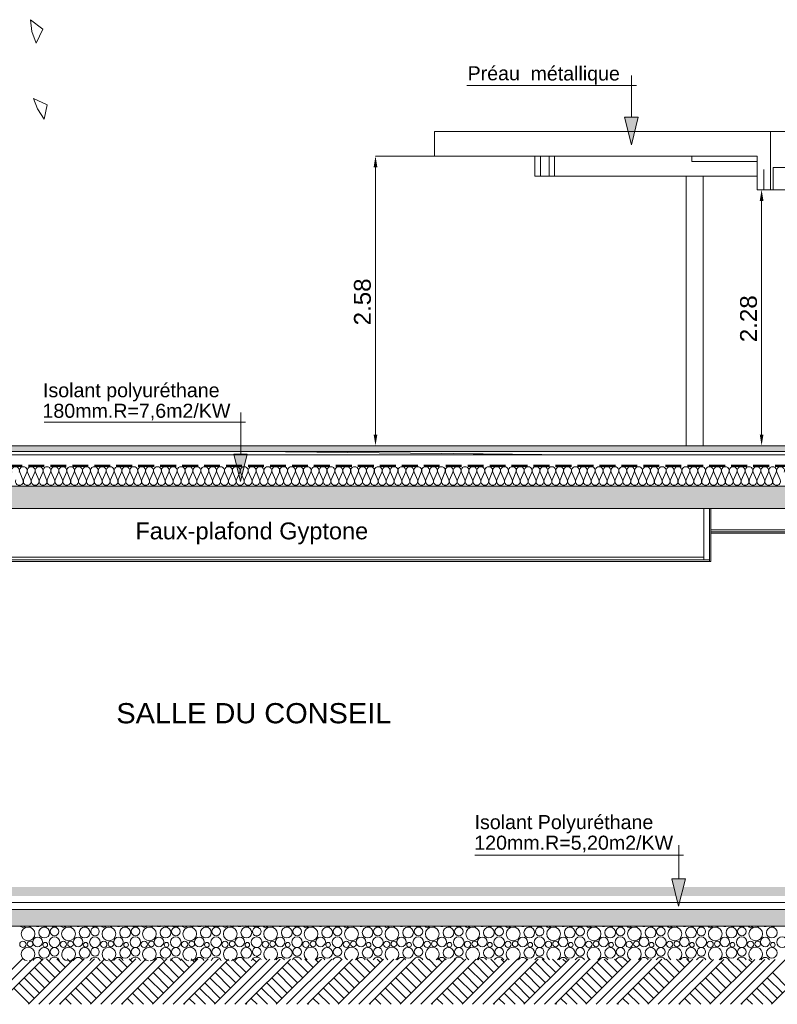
# Model space of a CAD drawing. Extents: x -25320 to 294860, y -9059 to 10983.
# Tile 21 of 58: x -15742 to -8995, y -1046 to 7725. Entities that reach past the tile are written whole.
import ezdxf

# ---------------------------------------------------------------- set-up
doc = ezdxf.new("R2010")
doc.units = 0
doc.header["$MEASUREMENT"] = 0
doc.linetypes.add('Lignes cachées', pattern=[195.611112, 141.111112, -54.5])
doc.layers.add('COUPE', color=7, linetype='Continuous', lineweight=0)
doc.styles.add('STYLE_GENERE_3', font='swissc.ttf', dxfattribs={"width": 1.25})
doc.styles.add('STYLE_GENERE_4', font='arial.ttf')
doc.linetypes.add('ISOLATION', pattern='A,0.0001,-0.1,[134,ltypeshp.shx,S=0.1,R=0,X=-0.1,Y=0],-0.2,[134,ltypeshp.shx,S=0.1,R=180,X=0.1,Y=0],-0.1', length=0.4001)

msp = doc.modelspace()

# ---------------------------------------------------------------- hatches: boundary and pattern name
at = {"layer": 'COUPE'}
h = msp.add_hatch(color=256, dxfattribs=at)
h.dxf.hatch_style = 1
h.paths.add_polyline_path([(-10234.6, 6857), (-10354.6, 6857), (-10294.6, 6612)])
at = {"layer": 'COUPE', "linetype": 'Continuous', "lineweight": 9}
msp.add_hatch(color=256, dxfattribs=at).paths.add_polyline_path([(-19545.2, 3880), (-1604.9, 3880), (-1604.9, 3930), (-19545.2, 3930)], flags=0)
at = {"layer": 'COUPE'}
h = msp.add_hatch(color=256, dxfattribs=at)
h.dxf.hatch_style = 1
h.paths.add_polyline_path([(-13716.4, 3856), (-13836.4, 3856), (-13776.4, 3611)])
at = {"layer": 'COUPE', "linetype": 'Continuous', "lineweight": 9}
msp.add_hatch(color=256, dxfattribs=at).paths.add_polyline_path([(-19465.2, 3370), (-1576.7, 3370), (-1576.7, 3570), (-19465.2, 3570)])
at = {"layer": 'COUPE', "linetype": 'Continuous', "lineweight": 20}
msp.add_hatch(color=256, dxfattribs=at).paths.add_polyline_path([(-19405.2, -80), (12279.5, -78.3), (12279.5, 1.7), (-19405.2, 0)])
at = {"layer": 'COUPE'}
h = msp.add_hatch(color=256, dxfattribs=at)
h.dxf.hatch_style = 1
h.paths.add_polyline_path([(-9814.2, 72.6), (-9934.2, 72.6), (-9874.2, -172.4)])
at = {"layer": 'COUPE', "linetype": 'Continuous', "lineweight": 20}
msp.add_hatch(color=256, dxfattribs=at).paths.add_polyline_path([(-19545.2, -350), (12419.5, -350), (12419.5, -200), (-19545.2, -200)], flags=0)

# ---------------------------------------------------------------- linework, layer by layer
for p, q in [((-15537.6, 7640.4), (-15646.3, 7725.3)), ((-15633.4, 7620.2), (-15646.3, 7725.3)), ((-15596.1, 7515.1), (-15537.6, 7640.4)), ((-15596.1, 7515.1), (-15633.4, 7620.2)), ((-15498.1, 6968.3), (-15618.2, 7021.8)), ((-15584.7, 6930.1), (-15618.2, 7021.8)), ((-15523.5, 6838.3), (-15584.7, 6930.1)), ((-15523.5, 6838.3), (-15498.1, 6968.3)), ((-12048.5, 6730), (-12048.5, 6510)), ((-12048.5, 6730), (-9056.1, 6730)), ((-7994.5, 6730), (-9056.1, 6730)), ((-9056.1, 6510), (-9056.1, 6730)), ((-12048.5, 6510), (-12573.9, 6510)), ((-11908.4, 6510), (-12048.5, 6510)), ((-9176.4, 6510), (-12048.5, 6510)), ((-9176, 6510), (-11908.4, 6510)), ((-11153.2, 6330), (-11153.2, 6510)), ((-11105.3, 6330), (-11105.3, 6510)), ((-11026.2, 6330), (-11026.2, 6510)), ((-10978.1, 6330), (-10978.1, 6510)), ((-9757.1, 6463), (-9757.1, 6510)), ((-9176, 6510), (-9176, 6210)), ((-9056.1, 6510), (-9056.4, 6510)), ((-9056.1, 6510), (-9055.7, 6510)), ((-9056, 6510), (-9056.1, 6510)), ((-9055.9, 6390), (-9055.9, 6510)), ((-12573.7, 4030), (-12573.7, 6410)), ((-9757.1, 6463), (-9176, 6463)), ((-9031.9, 6409), (-2867, 6409)), ((-9031.9, 6209), (-9031.9, 6409)), ((-11153.2, 6330), (-11105.3, 6330)), ((-11026.2, 6330), (-11105.3, 6330)), ((-11026.2, 6330), (-10978.1, 6330)), ((-9176, 6330), (-10978.1, 6330)), ((-9807.1, 3930), (-9807.1, 6330)), ((-9655.8, 3930), (-9655.8, 6330)), ((-9116, 6390), (-9115.9, 6390)), ((-9116, 6210), (-9116, 6390)), ((-9056, 6210), (-9056, 6390)), ((-9176, 6210), (-9116, 6210)), ((-9176, 6210), (-9134.8, 6210)), ((-9116, 6210), (-9056, 6210)), ((-9031.9, 6210), (-9056, 6210)), ((-9031.9, 6210), (-9035.9, 6210)), ((-9031.9, 6209), (-2867, 6209)), ((-9134.9, 4030), (-9134.9, 6110)), ((-13652.9, 3880), (-10868.7, 3850)), ((-11951.9, 3930), (-12573.9, 3930)), ((-11874.6, 3860.8), (-10832.1, 3850)), ((-9185.7, 3930), (-9134.8, 3930)), ((-17365.2, 3850), (-1583.4, 3850)), ((-15742.3, 3693.8), (-15713.1, 3627.1)), ((-15707.2, 3627.1), (-15678, 3693.8)), ((-15672.1, 3693.8), (-15642.8, 3627.1)), ((-15636.9, 3627.1), (-15607.7, 3693.8)), ((-15601.8, 3693.8), (-15572.6, 3627.1)), ((-15566.7, 3627.1), (-15537.5, 3693.8)), ((-15531.6, 3693.8), (-15502.3, 3627.1)), ((-15496.4, 3627.1), (-15467.2, 3693.8)), ((-15461.3, 3693.8), (-15432.1, 3627.1)), ((-15426.2, 3627.1), (-15397, 3693.8)), ((-15391.1, 3693.8), (-15361.8, 3627.1)), ((-15355.9, 3627.1), (-15326.7, 3693.8)), ((-15320.8, 3693.8), (-15291.6, 3627.1)), ((-15285.7, 3627.1), (-15256.5, 3693.8)), ((-15250.6, 3693.8), (-15221.3, 3627.1)), ((-15215.4, 3627.1), (-15186.2, 3693.8)), ((-15180.3, 3693.8), (-15151.1, 3627.1)), ((-15145.2, 3627.1), (-15116, 3693.8)), ((-15110.1, 3693.8), (-15080.9, 3627.1)), ((-15074.9, 3627.1), (-15045.7, 3693.8)), ((-15039.8, 3693.8), (-15010.6, 3627.1)), ((-15004.7, 3627.1), (-14975.5, 3693.8)), ((-14969.6, 3693.8), (-14940.4, 3627.1)), ((-14934.5, 3627.1), (-14905.2, 3693.8)), ((-14899.3, 3693.8), (-14870.1, 3627.1)), ((-14864.2, 3627.1), (-14835, 3693.8)), ((-14829.1, 3693.8), (-14799.9, 3627.1)), ((-14794, 3627.1), (-14764.7, 3693.8)), ((-14758.8, 3693.8), (-14729.6, 3627.1)), ((-14723.7, 3627.1), (-14694.5, 3693.8)), ((-14688.6, 3693.8), (-14659.4, 3627.1)), ((-14653.5, 3627.1), (-14624.2, 3693.8)), ((-14618.3, 3693.8), (-14589.1, 3627.1)), ((-14583.2, 3627.1), (-14554, 3693.8)), ((-14548.1, 3693.8), (-14518.9, 3627.1)), ((-14513, 3627.1), (-14483.7, 3693.8)), ((-14477.8, 3693.8), (-14448.6, 3627.1)), ((-14442.7, 3627.1), (-14413.5, 3693.8)), ((-14407.6, 3693.8), (-14378.4, 3627.1)), ((-14372.5, 3627.1), (-14343.2, 3693.8)), ((-14337.3, 3693.8), (-14308.1, 3627.1)), ((-14302.2, 3627.1), (-14273, 3693.8)), ((-14267.1, 3693.8), (-14237.9, 3627.1)), ((-14232, 3627.1), (-14202.7, 3693.8)), ((-14196.8, 3693.8), (-14167.6, 3627.1)), ((-14161.7, 3627.1), (-14132.5, 3693.8)), ((-14126.6, 3693.8), (-14097.4, 3627.1)), ((-14091.5, 3627.1), (-14062.2, 3693.8)), ((-14056.3, 3693.8), (-14027.1, 3627.1)), ((-14021.2, 3627.1), (-13992, 3693.8)), ((-13986.1, 3693.8), (-13956.9, 3627.1)), ((-13951, 3627.1), (-13921.7, 3693.8)), ((-13915.8, 3693.8), (-13886.6, 3627.1)), ((-13880.7, 3627.1), (-13851.5, 3693.8)), ((-13845.6, 3693.8), (-13816.4, 3627.1)), ((-13810.5, 3627.1), (-13781.3, 3693.8)), ((-13775.4, 3693.8), (-13746.1, 3627.1)), ((-13740.2, 3627.1), (-13711, 3693.8)), ((-13705.1, 3693.8), (-13675.9, 3627.1)), ((-13670, 3627.1), (-13640.8, 3693.8)), ((-13634.9, 3693.8), (-13605.6, 3627.1)), ((-13599.7, 3627.1), (-13570.5, 3693.8)), ((-13564.6, 3693.8), (-13535.4, 3627.1)), ((-13529.5, 3627.1), (-13500.3, 3693.8)), ((-13494.4, 3693.8), (-13465.1, 3627.1)), ((-13459.2, 3627.1), (-13430, 3693.8)), ((-13424.1, 3693.8), (-13394.9, 3627.1)), ((-13389, 3627.1), (-13359.8, 3693.8)), ((-13353.9, 3693.8), (-13324.6, 3627.1)), ((-13318.7, 3627.1), (-13289.5, 3693.8)), ((-13283.6, 3693.8), (-13254.4, 3627.1)), ((-13248.5, 3627.1), (-13219.3, 3693.8)), ((-13213.4, 3693.8), (-13184.1, 3627.1)), ((-13178.2, 3627.1), (-13149, 3693.8)), ((-13143.1, 3693.8), (-13113.9, 3627.1)), ((-13108, 3627.1), (-13078.8, 3693.8)), ((-13072.9, 3693.8), (-13043.6, 3627.1)), ((-13037.7, 3627.1), (-13008.5, 3693.8)), ((-13002.6, 3693.8), (-12973.4, 3627.1)), ((-12967.5, 3627.1), (-12938.3, 3693.8)), ((-12932.4, 3693.8), (-12903.1, 3627.1)), ((-12897.2, 3627.1), (-12868, 3693.8)), ((-12862.1, 3693.8), (-12832.9, 3627.1)), ((-12827, 3627.1), (-12797.8, 3693.8)), ((-12791.9, 3693.8), (-12762.6, 3627.1)), ((-12756.7, 3627.1), (-12727.5, 3693.8)), ((-12721.6, 3693.8), (-12692.4, 3627.1)), ((-12686.5, 3627.1), (-12657.3, 3693.8)), ((-12651.4, 3693.8), (-12622.2, 3627.1)), ((-12616.3, 3627.1), (-12587, 3693.8)), ((-12581.1, 3693.8), (-12551.9, 3627.1)), ((-12546, 3627.1), (-12516.8, 3693.8)), ((-12510.9, 3693.8), (-12481.7, 3627.1)), ((-12475.8, 3627.1), (-12446.5, 3693.8)), ((-12440.6, 3693.8), (-12411.4, 3627.1)), ((-12405.5, 3627.1), (-12376.3, 3693.8)), ((-12370.4, 3693.8), (-12341.2, 3627.1)), ((-12335.3, 3627.1), (-12306, 3693.8)), ((-12300.1, 3693.8), (-12270.9, 3627.1)), ((-12265, 3627.1), (-12235.8, 3693.8)), ((-12229.9, 3693.8), (-12200.7, 3627.1)), ((-12194.8, 3627.1), (-12165.5, 3693.8)), ((-12159.6, 3693.8), (-12130.4, 3627.1)), ((-12124.5, 3627.1), (-12095.3, 3693.8)), ((-12089.4, 3693.8), (-12060.2, 3627.1)), ((-12054.3, 3627.1), (-12025, 3693.8)), ((-12019.1, 3693.8), (-11989.9, 3627.1)), ((-11984, 3627.1), (-11954.8, 3693.8)), ((-11948.9, 3693.8), (-11919.7, 3627.1)), ((-11913.8, 3627.1), (-11884.5, 3693.8)), ((-11878.6, 3693.8), (-11849.4, 3627.1)), ((-11843.5, 3627.1), (-11814.3, 3693.8)), ((-11808.4, 3693.8), (-11779.2, 3627.1)), ((-11773.3, 3627.1), (-11744, 3693.8)), ((-11738.1, 3693.8), (-11708.9, 3627.1)), ((-11703, 3627.1), (-11673.8, 3693.8)), ((-11667.9, 3693.8), (-11638.7, 3627.1)), ((-11632.8, 3627.1), (-11603.5, 3693.8)), ((-11597.6, 3693.8), (-11568.4, 3627.1)), ((-11562.5, 3627.1), (-11533.3, 3693.8)), ((-11527.4, 3693.8), (-11498.2, 3627.1)), ((-11492.3, 3627.1), (-11463.1, 3693.8)), ((-11457.1, 3693.8), (-11427.9, 3627.1)), ((-11422, 3627.1), (-11392.8, 3693.8)), ((-11386.9, 3693.8), (-11357.7, 3627.1)), ((-11351.8, 3627.1), (-11322.6, 3693.8)), ((-11316.7, 3693.8), (-11287.4, 3627.1)), ((-11281.5, 3627.1), (-11252.3, 3693.8)), ((-11246.4, 3693.8), (-11217.2, 3627.1)), ((-11211.3, 3627.1), (-11182.1, 3693.8)), ((-11176.2, 3693.8), (-11146.9, 3627.1)), ((-11141, 3627.1), (-11111.8, 3693.8)), ((-11105.9, 3693.8), (-11076.7, 3627.1)), ((-11070.8, 3627.1), (-11041.6, 3693.8)), ((-11035.7, 3693.8), (-11006.4, 3627.1)), ((-11000.5, 3627.1), (-10971.3, 3693.8)), ((-10965.4, 3693.8), (-10936.2, 3627.1)), ((-10930.3, 3627.1), (-10901.1, 3693.8)), ((-10895.2, 3693.8), (-10865.9, 3627.1)), ((-10860, 3627.1), (-10830.8, 3693.8)), ((-10824.9, 3693.8), (-10795.7, 3627.1)), ((-10789.8, 3627.1), (-10760.6, 3693.8)), ((-10754.7, 3693.8), (-10725.4, 3627.1)), ((-10719.5, 3627.1), (-10690.3, 3693.8)), ((-10684.4, 3693.8), (-10655.2, 3627.1)), ((-10649.3, 3627.1), (-10620.1, 3693.8)), ((-10614.2, 3693.8), (-10584.9, 3627.1)), ((-10579, 3627.1), (-10549.8, 3693.8)), ((-10543.9, 3693.8), (-10514.7, 3627.1)), ((-10508.8, 3627.1), (-10479.6, 3693.8)), ((-10473.7, 3693.8), (-10444.4, 3627.1)), ((-10438.5, 3627.1), (-10409.3, 3693.8)), ((-10403.4, 3693.8), (-10374.2, 3627.1)), ((-10368.3, 3627.1), (-10339.1, 3693.8)), ((-10333.2, 3693.8), (-10303.9, 3627.1)), ((-10298, 3627.1), (-10268.8, 3693.8)), ((-10262.9, 3693.8), (-10233.7, 3627.1)), ((-10227.8, 3627.1), (-10198.6, 3693.8)), ((-10192.7, 3693.8), (-10163.5, 3627.1)), ((-10157.6, 3627.1), (-10128.3, 3693.8)), ((-10122.4, 3693.8), (-10093.2, 3627.1)), ((-10087.3, 3627.1), (-10058.1, 3693.8)), ((-10052.2, 3693.8), (-10023, 3627.1)), ((-10017.1, 3627.1), (-9987.8, 3693.8)), ((-9981.9, 3693.8), (-9952.7, 3627.1)), ((-9946.8, 3627.1), (-9917.6, 3693.8)), ((-9911.7, 3693.8), (-9882.5, 3627.1)), ((-9876.6, 3627.1), (-9847.3, 3693.8)), ((-9841.4, 3693.8), (-9812.2, 3627.1)), ((-9806.3, 3627.1), (-9777.1, 3693.8)), ((-9771.2, 3693.8), (-9742, 3627.1)), ((-9736.1, 3627.1), (-9706.8, 3693.8)), ((-9700.9, 3693.8), (-9671.7, 3627.1)), ((-9665.8, 3627.1), (-9636.6, 3693.8)), ((-9630.7, 3693.8), (-9601.5, 3627.1)), ((-9595.6, 3627.1), (-9566.3, 3693.8)), ((-9560.4, 3693.8), (-9531.2, 3627.1)), ((-9525.3, 3627.1), (-9496.1, 3693.8)), ((-9490.2, 3693.8), (-9461, 3627.1)), ((-9455.1, 3627.1), (-9425.8, 3693.8)), ((-9419.9, 3693.8), (-9390.7, 3627.1)), ((-9384.8, 3627.1), (-9355.6, 3693.8)), ((-9349.7, 3693.8), (-9320.5, 3627.1)), ((-9314.6, 3627.1), (-9285.3, 3693.8)), ((-9279.4, 3693.8), (-9250.2, 3627.1)), ((-9244.3, 3627.1), (-9215.1, 3693.8)), ((-9209.2, 3693.8), (-9180, 3627.1)), ((-9174.1, 3627.1), (-9144.8, 3693.8)), ((-9138.9, 3693.8), (-9109.7, 3627.1)), ((-9103.8, 3627.1), (-9074.6, 3693.8)), ((-9068.7, 3693.8), (-9039.5, 3627.1)), ((-9033.6, 3627.1), (-9004.4, 3693.8)), ((-8998.5, 3693.8), (-8969.2, 3627.1)), ((-9648.3, 3370), (-9648.3, 2912.5)), ((-9600.3, 3370), (-9600.3, 2900)), ((-9587.3, 3370), (-9587.3, 2900)), ((-8800.3, 3181), (-9587.3, 3181)), ((-8800.3, 3163), (-9587.3, 3163)), ((-8800.3, 3150), (-9587.3, 3150)), ((-18618.2, 2900), (-9587.3, 2900)), ((-18605.2, 2912.5), (-9600.3, 2912.5)), ((-18557.2, 2938), (-9648.3, 2938))]:
    msp.add_line(p, q, dxfattribs=at)
at = {"layer": 'COUPE'}
for p, q in [((-10292.5, 6857), (-10292.5, 7228.3)), ((-10250.4, 7139.9), (-11761.5, 7139.9)), ((-10354.6, 6857), (-10234.6, 6857)), ((-10294.6, 6612), (-10354.6, 6857)), ((-10234.6, 6857), (-10294.6, 6612)), ((-13774.4, 3856), (-13774.4, 4227.3)), ((-13732.3, 4138.9), (-15524.7, 4138.9)), ((-13836.4, 3856), (-13716.4, 3856)), ((-13776.4, 3611), (-13836.4, 3856)), ((-13716.4, 3856), (-13776.4, 3611)), ((-9872.1, 72.6), (-9872.1, 371.9)), ((-9830.1, 283.6), (-11689.2, 283.6)), ((-9934.2, 72.6), (-9814.2, 72.6)), ((-9874.2, -172.4), (-9934.2, 72.6)), ((-9814.2, 72.6), (-9874.2, -172.4))]:
    msp.add_line(p, q, dxfattribs=at)
at = {"layer": 'COUPE', "linetype": 'Continuous', "lineweight": 9}
for p, q in [((-19545.2, 3930), (-1604.9, 3930)), ((-19545.2, 3880), (-1604.9, 3880)), ((-19545.2, -200), (12359.1, -200)), ((-19545.2, -350), (12359.1, -350)), ((-16122.9, -1045), (-15718.6, -640.8)), ((-16031, -1045), (-15626.8, -640.8)), ((-15939.1, -1045), (-15534.9, -640.9)), ((-15663.3, -1045.1), (-15259.4, -641.1)), ((-15571.4, -1045.1), (-15167.5, -641.2)), ((-15427.2, -809), (-15565.1, -671.1)), ((-15381.3, -763), (-15503.3, -640.9)), ((-15479.5, -1045.1), (-15075.6, -641.2)), ((-15335.3, -717), (-15411.4, -641)), ((-15387.6, -1045.1), (-14983.8, -641.3)), ((-15289.3, -671.1), (-15319.4, -641.1)), ((-15111.8, -1045.1), (-14708.2, -641.5)), ((-15019.9, -1045.1), (-14616.3, -641.5)), ((-14875.7, -809), (-15013.6, -671.1)), ((-14829.7, -763), (-14951.4, -641.3)), ((-14928, -1045.1), (-14524.5, -641.6)), ((-14783.8, -717), (-14859.4, -641.4)), ((-14836.1, -1045.1), (-14432.6, -641.7)), ((-14737.8, -671.1), (-14767.4, -641.4)), ((-14560.3, -1045.2), (-14157, -641.9)), ((-14468.4, -1045.2), (-14065.2, -641.9)), ((-14324.1, -809), (-14462, -671.1)), ((-14278.2, -763), (-14399.5, -641.7)), ((-14376.5, -1045.2), (-13973.3, -642)), ((-14232.2, -717), (-14307.5, -641.8)), ((-14284.6, -1045.2), (-13881.5, -642.1)), ((-14186.3, -671.1), (-14215.5, -641.8)), ((-14008.8, -1045.2), (-13605.9, -642.3)), ((-13916.9, -1045.2), (-13514, -642.3)), ((-13772.6, -809), (-13910.5, -671.1)), ((-13726.6, -763), (-13847.5, -642.1)), ((-13825, -1045.2), (-13422.2, -642.4)), ((-13680.7, -717), (-13755.6, -642.2)), ((-13733.1, -1045.2), (-13330.3, -642.5)), ((-13634.7, -671.1), (-13663.6, -642.2)), ((-13457.4, -1045.3), (-13054.7, -642.7)), ((-13365.4, -1045.3), (-12962.9, -642.7)), ((-13221.1, -809), (-13358.9, -671.1)), ((-13175.1, -763), (-13295.6, -642.5)), ((-13273.5, -1045.3), (-12871, -642.8)), ((-13129.1, -717), (-13203.6, -642.5)), ((-13181.6, -1045.3), (-12779.2, -642.9)), ((-13083.2, -671.1), (-13111.6, -642.6)), ((-12905.9, -1045.3), (-12503.6, -643)), ((-12813.9, -1045.3), (-12411.7, -643.1)), ((-12669.5, -809), (-12807.4, -671.1)), ((-12623.5, -763), (-12743.7, -642.9)), ((-12722, -1045.3), (-12319.9, -643.2)), ((-12577.6, -717), (-12651.7, -642.9)), ((-12630.1, -1045.3), (-12228, -643.2)), ((-12531.6, -671.1), (-12559.7, -643)), ((-12354.4, -1045.4), (-11952.4, -643.4)), ((-12262.5, -1045.4), (-11860.6, -643.5)), ((-12118, -809), (-12255.9, -671.1)), ((-12072, -763), (-12191.7, -643.3)), ((-12170.5, -1045.4), (-11768.7, -643.6)), ((-12026, -717), (-12099.8, -643.3)), ((-12078.6, -1045.4), (-11676.9, -643.6)), ((-11980.1, -671.1), (-12007.8, -643.4)), ((-11802.9, -1045.4), (-11401.3, -643.8)), ((-11711, -1045.4), (-11309.4, -643.9)), ((-11566.4, -809), (-11704.3, -671.1)), ((-11520.5, -763), (-11639.8, -643.7)), ((-11619, -1045.4), (-11217.6, -644)), ((-11474.5, -717), (-11547.8, -643.7)), ((-11527.1, -1045.4), (-11125.7, -644)), ((-11428.5, -671.1), (-11455.8, -643.8)), ((-11251.4, -1045.5), (-10850.1, -644.2)), ((-11159.5, -1045.5), (-10758.3, -644.3)), ((-11014.9, -809), (-11152.8, -671.1)), ((-10968.9, -763), (-11087.9, -644)), ((-11067.6, -1045.5), (-10666.4, -644.3)), ((-10923, -717), (-10995.9, -644.1)), ((-10975.6, -1045.5), (-10574.6, -644.4)), ((-10877, -671.1), (-10903.9, -644.2)), ((-10699.9, -1045.5), (-10299, -644.6)), ((-10608, -1045.5), (-10207.1, -644.7)), ((-10463.3, -809), (-10601.2, -671.1)), ((-10417.4, -763), (-10535.9, -644.4)), ((-10516.1, -1045.5), (-10115.3, -644.7)), ((-10371.4, -717), (-10443.9, -644.5)), ((-10424.1, -1045.6), (-10023.4, -644.8)), ((-10325.4, -671.1), (-10352, -644.6)), ((-10148.4, -1045.6), (-9747.8, -645)), ((-10056.5, -1045.6), (-9656, -645.1)), ((-9911.8, -809), (-10049.7, -671.1)), ((-9865.8, -763), (-9984, -644.8)), ((-9964.6, -1045.6), (-9564.1, -645.1)), ((-9819.9, -717), (-9892, -644.9)), ((-9872.7, -1045.6), (-9472.2, -645.2)), ((-9773.9, -671.1), (-9800, -645)), ((-9596.9, -1045.6), (-9196.7, -645.4)), ((-9505, -1045.6), (-9104.8, -645.5)), ((-9360.2, -809), (-9498.1, -671.1)), ((-9314.3, -763), (-9432.1, -645.2)), ((-9413.1, -1045.6), (-9013, -645.5)), ((-9268.3, -717), (-9340.1, -645.3)), ((-9321.2, -1045.7), (-8921.1, -645.6)), ((-9222.4, -671.1), (-9248.1, -645.4)), ((-9045.4, -1045.7), (-8645.5, -645.8)), ((-15519.1, -900.9), (-15657, -763)), ((-15473.2, -854.9), (-15611.1, -717)), ((-14967.6, -900.9), (-15105.5, -763)), ((-14921.6, -854.9), (-15059.5, -717)), ((-14416.1, -900.9), (-14553.9, -763)), ((-14370.1, -854.9), (-14508, -717)), ((-13864.5, -900.9), (-14002.4, -763)), ((-13818.6, -854.9), (-13956.4, -717)), ((-13313, -900.9), (-13450.9, -763)), ((-13267, -854.9), (-13404.9, -717)), ((-12761.4, -900.9), (-12899.3, -763)), ((-12715.5, -854.9), (-12853.4, -717)), ((-12209.9, -900.9), (-12347.8, -763)), ((-12163.9, -854.9), (-12301.8, -717)), ((-11658.3, -900.9), (-11796.2, -763)), ((-11612.4, -854.9), (-11750.3, -717)), ((-11106.8, -900.9), (-11244.7, -763)), ((-11060.8, -854.9), (-11198.7, -717)), ((-10555.3, -900.9), (-10693.1, -763)), ((-10509.3, -854.9), (-10647.2, -717)), ((-10003.7, -900.9), (-10141.6, -763)), ((-9957.8, -854.9), (-10095.6, -717)), ((-9452.2, -900.9), (-9590.1, -763)), ((-9406.2, -854.9), (-9544.1, -717)), ((-8900.6, -900.9), (-9038.5, -763)), ((-15611.1, -992.8), (-15749, -854.9)), ((-15565.1, -946.9), (-15703, -809)), ((-15059.5, -992.8), (-15197.4, -854.9)), ((-15013.6, -946.9), (-15151.5, -809)), ((-14508, -992.8), (-14645.9, -854.9)), ((-14462, -946.9), (-14599.9, -809)), ((-13956.4, -992.8), (-14094.3, -854.9)), ((-13910.5, -946.9), (-14048.4, -809)), ((-13404.9, -992.8), (-13542.8, -854.9)), ((-13358.9, -946.9), (-13496.8, -809)), ((-12853.4, -992.8), (-12991.2, -854.9)), ((-12807.4, -946.9), (-12945.3, -809)), ((-12301.8, -992.8), (-12439.7, -854.9)), ((-12255.9, -946.9), (-12393.7, -809)), ((-11750.3, -992.8), (-11888.2, -854.9)), ((-11704.3, -946.9), (-11842.2, -809)), ((-11198.7, -992.8), (-11336.6, -854.9)), ((-11152.8, -946.9), (-11290.7, -809)), ((-10647.2, -992.8), (-10785.1, -854.9)), ((-10601.2, -946.9), (-10739.1, -809)), ((-10095.6, -992.8), (-10233.5, -854.9)), ((-10049.7, -946.9), (-10187.6, -809)), ((-9544.1, -992.8), (-9682, -854.9)), ((-9498.1, -946.9), (-9636, -809)), ((-8992.6, -992.8), (-9130.4, -854.9)), ((-8946.6, -946.9), (-9084.5, -809)), ((-15657, -1038.8), (-15794.9, -900.9)), ((-15191.1, -1045.1), (-15289.3, -946.9)), ((-15105.5, -1038.8), (-15243.4, -900.9)), ((-14639.5, -1045.2), (-14737.8, -946.9)), ((-14553.9, -1038.8), (-14691.8, -900.9)), ((-14087.9, -1045.2), (-14186.3, -946.9)), ((-14002.4, -1038.8), (-14140.3, -900.9)), ((-13536.3, -1045.3), (-13634.7, -946.9)), ((-13450.9, -1038.8), (-13588.7, -900.9)), ((-12984.7, -1045.3), (-13083.2, -946.9)), ((-12899.3, -1038.8), (-13037.2, -900.9)), ((-12433.1, -1045.4), (-12531.6, -946.9)), ((-12347.8, -1038.8), (-12485.7, -900.9)), ((-11881.5, -1045.4), (-11980.1, -946.9)), ((-11796.2, -1038.8), (-11934.1, -900.9)), ((-11329.9, -1045.5), (-11428.5, -946.9)), ((-11244.7, -1038.8), (-11382.6, -900.9)), ((-10778.3, -1045.5), (-10877, -946.9)), ((-10693.1, -1038.8), (-10831, -900.9)), ((-10226.7, -1045.6), (-10325.4, -946.9)), ((-10141.6, -1038.8), (-10279.5, -900.9)), ((-9675.1, -1045.6), (-9773.9, -946.9)), ((-9590.1, -1038.8), (-9727.9, -900.9)), ((-9123.5, -1045.7), (-9222.4, -946.9)), ((-9038.5, -1038.8), (-9176.4, -900.9)), ((-15374.9, -1045.1), (-15381.3, -1038.8)), ((-15283, -1045.1), (-15335.3, -992.8)), ((-14823.4, -1045.1), (-14829.7, -1038.8)), ((-14731.4, -1045.2), (-14783.8, -992.8)), ((-14271.8, -1045.2), (-14278.2, -1038.8)), ((-14179.8, -1045.2), (-14232.2, -992.8)), ((-13720.2, -1045.2), (-13726.6, -1038.8)), ((-13628.2, -1045.3), (-13680.7, -992.8)), ((-13168.6, -1045.3), (-13175.1, -1038.8)), ((-13076.6, -1045.3), (-13129.1, -992.8)), ((-12617, -1045.3), (-12623.5, -1038.8)), ((-12525, -1045.4), (-12577.6, -992.8)), ((-12065.4, -1045.4), (-12072, -1038.8)), ((-11973.4, -1045.4), (-12026, -992.8)), ((-11513.8, -1045.4), (-11520.5, -1038.8)), ((-11421.9, -1045.5), (-11474.5, -992.8)), ((-10962.2, -1045.5), (-10968.9, -1038.8)), ((-10870.3, -1045.5), (-10923, -992.8)), ((-10410.6, -1045.6), (-10417.4, -1038.8)), ((-10318.7, -1045.6), (-10371.4, -992.8)), ((-9859, -1045.6), (-9865.8, -1038.8)), ((-9767.1, -1045.6), (-9819.9, -992.8)), ((-9307.4, -1045.7), (-9314.3, -1038.8)), ((-9215.5, -1045.7), (-9268.3, -992.8))]:
    msp.add_line(p, q, dxfattribs=at)
at = {"layer": 'COUPE', "linetype": 'Lignes cachées', "lineweight": 50}
msp.add_line((-19576.8, 3749.8), (-1585.5, 3749.8), dxfattribs=at)
at = {"layer": 'COUPE', "linetype": 'Continuous'}
for p, q in [((-19545, 3570), (-1576.7, 3570)), ((-19545, 3370), (-1576.7, 3370)), ((-19545.2, -350), (12399.5, -348.9))]:
    msp.add_line(p, q, dxfattribs=at)
at = {"layer": 'COUPE', "linetype": 'ISOLATION', "ltscale": 140}
msp.add_line((-19405.2, -139.9), (12279.5, -139.9), dxfattribs=at)
at = {"layer": 'COUPE', "linetype": 'Continuous', "lineweight": 15}
for centre, radius in [((-15667.6, -419.2), 61.2), ((-15524, -406.8), 47.7), ((-15431.7, -397.9), 38.4), ((-15307.6, -419.2), 61.2), ((-15164, -406.8), 47.7), ((-15071.7, -397.9), 38.4), ((-14947.6, -419.2), 61.2), ((-14804, -406.8), 47.7), ((-14711.7, -397.9), 38.4), ((-14587.6, -419.2), 61.2), ((-14444, -406.8), 47.7), ((-14351.7, -397.9), 38.4), ((-14227.6, -419.2), 61.2), ((-14084, -406.8), 47.7), ((-13991.7, -397.9), 38.4), ((-13867.6, -419.2), 61.2), ((-13724, -406.8), 47.7), ((-13507.6, -419.2), 61.2), ((-13364, -406.8), 47.7), ((-13271.7, -397.9), 38.4), ((-13147.6, -419.2), 61.2), ((-13004, -406.8), 47.7), ((-12911.7, -397.9), 38.4), ((-12787.6, -419.2), 61.2), ((-12644, -406.8), 47.7), ((-12551.7, -397.9), 38.4), ((-12427.6, -419.2), 61.2), ((-12284, -406.8), 47.7), ((-12191.7, -397.9), 38.4), ((-12067.6, -419.2), 61.2), ((-11924, -406.8), 47.7), ((-11831.7, -397.9), 38.4), ((-11707.6, -419.2), 61.2), ((-11564, -406.8), 47.7), ((-11471.7, -397.9), 38.4), ((-11347.6, -419.2), 61.2), ((-11204, -406.8), 47.7), ((-11111.7, -397.9), 38.4), ((-10987.6, -419.2), 61.2), ((-10844, -406.8), 47.7), ((-10751.7, -397.9), 38.4), ((-10627.6, -419.2), 61.2), ((-10484, -406.8), 47.7), ((-10391.7, -397.9), 38.4), ((-10267.6, -419.2), 61.2), ((-10124, -406.8), 47.7), ((-10031.7, -397.9), 38.4), ((-9907.6, -419.2), 61.2), ((-9764, -406.8), 47.7), ((-9671.7, -397.9), 38.4), ((-9547.6, -419.2), 61.2), ((-9404, -406.8), 47.7), ((-9311.7, -397.9), 38.4), ((-9187.6, -419.2), 61.2), ((-9044, -406.8), 47.7), ((-15713.7, -511.4), 28.6), ((-15649.8, -507.9), 25.1), ((-15582.5, -490.1), 42.6), ((-15515.1, -515.6), 20.7), ((-15432.7, -492.3), 47.3), ((-15353.7, -511.4), 28.6), ((-15289.8, -507.9), 25.1), ((-15222.5, -490.1), 42.6), ((-15155.1, -515.6), 20.7), ((-15072.7, -492.3), 47.3), ((-14993.7, -511.4), 28.6), ((-14929.8, -507.9), 25.1), ((-14862.5, -490.1), 42.6), ((-14795.1, -515.6), 20.7), ((-14712.7, -492.3), 47.3), ((-14633.7, -511.4), 28.6), ((-14569.8, -507.9), 25.1), ((-14502.5, -490.1), 42.6), ((-14435.1, -515.6), 20.7), ((-14352.7, -492.3), 47.3), ((-14273.7, -511.4), 28.6), ((-14209.8, -507.9), 25.1), ((-14142.5, -490.1), 42.6), ((-14075.1, -515.6), 20.7), ((-13992.7, -492.3), 47.3), ((-13913.7, -511.4), 28.6), ((-13849.8, -507.9), 25.1), ((-13782.5, -490.1), 42.6), ((-13715.1, -515.6), 20.7), ((-13553.7, -511.4), 28.6), ((-13489.8, -507.9), 25.1), ((-13422.5, -490.1), 42.6), ((-13355.1, -515.6), 20.7), ((-13272.7, -492.3), 47.3), ((-13193.7, -511.4), 28.6), ((-13129.8, -507.9), 25.1), ((-13062.5, -490.1), 42.6), ((-12995.1, -515.6), 20.7), ((-12912.7, -492.3), 47.3), ((-12833.7, -511.4), 28.6), ((-12769.8, -507.9), 25.1), ((-12702.5, -490.1), 42.6), ((-12635.1, -515.6), 20.7), ((-12552.7, -492.3), 47.3), ((-12473.7, -511.4), 28.6), ((-12409.8, -507.9), 25.1), ((-12342.5, -490.1), 42.6), ((-12275.1, -515.6), 20.7), ((-12192.7, -492.3), 47.3), ((-12113.7, -511.4), 28.6), ((-12049.8, -507.9), 25.1), ((-11982.5, -490.1), 42.6), ((-11915.1, -515.6), 20.7), ((-11832.7, -492.3), 47.3), ((-11753.7, -511.4), 28.6), ((-11689.8, -507.9), 25.1), ((-11622.5, -490.1), 42.6), ((-11555.1, -515.6), 20.7), ((-11472.7, -492.3), 47.3), ((-11393.7, -511.4), 28.6), ((-11329.8, -507.9), 25.1), ((-11262.5, -490.1), 42.6), ((-11195.1, -515.6), 20.7), ((-11112.7, -492.3), 47.3), ((-11033.7, -511.4), 28.6), ((-10969.8, -507.9), 25.1), ((-10902.5, -490.1), 42.6), ((-10835.1, -515.6), 20.7), ((-10752.7, -492.3), 47.3), ((-10673.7, -511.4), 28.6), ((-10609.8, -507.9), 25.1), ((-10542.5, -490.1), 42.6), ((-10475.1, -515.6), 20.7), ((-10392.7, -492.3), 47.3), ((-10313.7, -511.4), 28.6), ((-10249.8, -507.9), 25.1), ((-10182.5, -490.1), 42.6), ((-10115.1, -515.6), 20.7), ((-10032.7, -492.3), 47.3), ((-9953.7, -511.4), 28.6), ((-9889.8, -507.9), 25.1), ((-9822.5, -490.1), 42.6), ((-9755.1, -515.6), 20.7), ((-9672.7, -492.3), 47.3), ((-9593.7, -511.4), 28.6), ((-9529.8, -507.9), 25.1), ((-9462.5, -490.1), 42.6), ((-9395.1, -515.6), 20.7), ((-9312.7, -492.3), 47.3), ((-9233.7, -511.4), 28.6), ((-9169.8, -507.9), 25.1), ((-9102.5, -490.1), 42.6), ((-9035.1, -515.6), 20.7), ((-8952.7, -492.3), 47.3), ((-15524, -586.8), 47.7), ((-15431.7, -577.9), 38.4), ((-15164, -586.8), 47.7), ((-15071.7, -577.9), 38.4), ((-14804, -586.8), 47.7), ((-14711.7, -577.9), 38.4), ((-14444, -586.8), 47.7), ((-14351.7, -577.9), 38.4), ((-14084, -586.8), 47.7), ((-13991.7, -577.9), 38.4), ((-13724, -586.8), 47.7), ((-13364, -586.8), 47.7), ((-13271.7, -577.9), 38.4), ((-13004, -586.8), 47.7), ((-12911.7, -577.9), 38.4), ((-12644, -586.8), 47.7), ((-12551.7, -577.9), 38.4), ((-12284, -586.8), 47.7), ((-12191.7, -577.9), 38.4), ((-11924, -586.8), 47.7), ((-11831.7, -577.9), 38.4), ((-11564, -586.8), 47.7), ((-11471.7, -577.9), 38.4), ((-11204, -586.8), 47.7), ((-11111.7, -577.9), 38.4), ((-10844, -586.8), 47.7), ((-10751.7, -577.9), 38.4), ((-10484, -586.8), 47.7), ((-10391.7, -577.9), 38.4), ((-10124, -586.8), 47.7), ((-10031.7, -577.9), 38.4), ((-9764, -586.8), 47.7), ((-9671.7, -577.9), 38.4), ((-9404, -586.8), 47.7), ((-9311.7, -577.9), 38.4), ((-9044, -586.8), 47.7)]:
    msp.add_circle(centre, radius, dxfattribs=at)
for centre, radius, start, end in [((-15713.7, -331.4), 28.6, 216.73648, 323.30831), ((-15649.8, -327.9), 25.1, 235.31278, 304.73201), ((-15582.5, -310.1), 42.6, 244.23895, 295.80584), ((-15515.1, -335.6), 20.7, 218.50992, 321.53487), ((-15432.7, -312.3), 47.3, 229.7373, 310.30749), ((-15353.7, -331.4), 28.6, 216.38547, 323.65932), ((-15289.8, -327.9), 25.1, 234.75204, 305.29275), ((-15222.5, -310.1), 42.6, 243.80672, 296.23807), ((-15155.1, -335.6), 20.7, 218.01347, 322.03132), ((-15072.7, -312.3), 47.3, 229.47444, 310.57035), ((-14993.7, -331.4), 28.6, 216.03605, 324.00874), ((-14929.8, -327.9), 25.1, 234.19895, 305.84584), ((-14862.5, -310.1), 42.6, 243.38101, 296.66378), ((-14795.1, -335.6), 20.7, 217.52035, 322.52444), ((-14712.7, -312.3), 47.3, 229.21299, 310.8318), ((-14633.7, -331.4), 28.6, 215.68816, 324.35663), ((-14569.8, -327.9), 25.1, 233.65316, 306.39163), ((-14502.5, -310.1), 42.6, 242.96152, 297.08327), ((-14435.1, -335.6), 20.7, 217.03046, 323.01433), ((-14352.7, -312.3), 47.3, 228.95291, 311.09188), ((-14273.7, -331.4), 28.6, 215.34179, 324.703), ((-14209.8, -327.9), 25.1, 233.11435, 306.93044), ((-14142.5, -310.1), 42.6, 242.54796, 297.49683), ((-14075.1, -335.6), 20.7, 216.54371, 323.50108), ((-13992.7, -312.3), 47.3, 228.69418, 311.35061), ((-13913.7, -331.4), 28.6, 214.99689, 325.0479), ((-13849.8, -327.9), 25.1, 232.5822, 307.4626), ((-13782.5, -310.1), 42.6, 242.14006, 297.90473), ((-13715.1, -335.6), 20.7, 216.06001, 323.98478), ((-13632.7, -312.3), 47.3, 228.43677, 265.46213), ((-13632.7, -312.3), 47.3, 266.93887, 309.23071), ((-13553.7, -331.4), 28.6, 217.83985, 322.16015), ((-13489.8, -327.9), 25.1, 237.23203, 302.76797), ((-13422.5, -310.1), 42.6, 245.80469, 294.19531), ((-13355.1, -335.6), 20.7, 220.36955, 319.63045), ((-13272.7, -312.3), 47.3, 230.76929, 309.23071), ((-13193.7, -331.4), 28.6, 217.83985, 322.16015), ((-13129.8, -327.9), 25.1, 237.23203, 302.76797), ((-13062.5, -310.1), 42.6, 245.80469, 294.19531), ((-12995.1, -335.6), 20.7, 220.36955, 319.63045), ((-12912.7, -312.3), 47.3, 230.76929, 309.23071), ((-12833.7, -331.4), 28.6, 217.83985, 322.16015), ((-12769.8, -327.9), 25.1, 237.23203, 302.76797), ((-12702.5, -310.1), 42.6, 245.80469, 294.19531), ((-12635.1, -335.6), 20.7, 220.36955, 319.63045), ((-12552.7, -312.3), 47.3, 230.76929, 309.23071), ((-12473.7, -331.4), 28.6, 217.83985, 322.16015), ((-12409.8, -327.9), 25.1, 237.23203, 302.76797), ((-12342.5, -310.1), 42.6, 245.80469, 294.19531), ((-12275.1, -335.6), 20.7, 220.36955, 319.63045), ((-12192.7, -312.3), 47.3, 230.76929, 309.23071), ((-12113.7, -331.4), 28.6, 217.83985, 322.16015), ((-12049.8, -327.9), 25.1, 237.23203, 302.76797), ((-11982.5, -310.1), 42.6, 245.80469, 294.19531), ((-11915.1, -335.6), 20.7, 220.36955, 319.63045), ((-11832.7, -312.3), 47.3, 230.76929, 309.23071), ((-11753.7, -331.4), 28.6, 217.83985, 322.16015), ((-11689.8, -327.9), 25.1, 237.23203, 302.76797), ((-11622.5, -310.1), 42.6, 245.80469, 294.19531), ((-11555.1, -335.6), 20.7, 220.36955, 319.63045), ((-11472.7, -312.3), 47.3, 230.76929, 309.23071), ((-11393.7, -331.4), 28.6, 217.83985, 322.16015), ((-11329.8, -327.9), 25.1, 237.23203, 302.76797), ((-11262.5, -310.1), 42.6, 245.80469, 294.19531), ((-11195.1, -335.6), 20.7, 220.36955, 319.63045), ((-11112.7, -312.3), 47.3, 230.76929, 309.23071), ((-11033.7, -331.4), 28.6, 217.83985, 322.16015), ((-10969.8, -327.9), 25.1, 237.23203, 302.76797), ((-10902.5, -310.1), 42.6, 245.80469, 294.19531), ((-10835.1, -335.6), 20.7, 220.36955, 319.63045), ((-10752.7, -312.3), 47.3, 230.76929, 309.23071), ((-10673.7, -331.4), 28.6, 217.83985, 322.16015), ((-10609.8, -327.9), 25.1, 237.23203, 302.76797), ((-10542.5, -310.1), 42.6, 245.80469, 294.19531), ((-10475.1, -335.6), 20.7, 220.36955, 319.63045), ((-10392.7, -312.3), 47.3, 230.76929, 309.23071), ((-10313.7, -331.4), 28.6, 217.83985, 322.16015), ((-10249.8, -327.9), 25.1, 237.23203, 302.76797), ((-10182.5, -310.1), 42.6, 245.80469, 294.19531), ((-10115.1, -335.6), 20.7, 220.36955, 319.63045), ((-10032.7, -312.3), 47.3, 230.76929, 309.23071), ((-9953.7, -331.4), 28.6, 217.83985, 322.16015), ((-9889.8, -327.9), 25.1, 237.23203, 302.76797), ((-9822.5, -310.1), 42.6, 245.80469, 294.19531), ((-9755.1, -335.6), 20.7, 220.36955, 319.63045), ((-9672.7, -312.3), 47.3, 230.76929, 309.23071), ((-9593.7, -331.4), 28.6, 217.83985, 322.16015), ((-9529.8, -327.9), 25.1, 237.23203, 302.76797), ((-9462.5, -310.1), 42.6, 245.80469, 294.19531), ((-9395.1, -335.6), 20.7, 220.36955, 319.63045), ((-9312.7, -312.3), 47.3, 230.76929, 309.23071), ((-9233.7, -331.4), 28.6, 217.83985, 322.16015), ((-9169.8, -327.9), 25.1, 237.23203, 302.76797), ((-9102.5, -310.1), 42.6, 245.80469, 294.19531), ((-9035.1, -335.6), 20.7, 220.36955, 319.63045), ((-13631.7, -397.9), 38.4, 97.13216, 262.86784), ((-13631.7, -397.9), 38.4, 264.6961, 95.3039), ((-13632.7, -492.3), 47.3, 94.53787, 265.46213), ((-13632.7, -492.3), 47.3, 266.93887, 93.06113), ((-15667.6, -599.2), 61.2, 277.67419, 262.32581), ((-15307.6, -599.2), 61.2, 277.67419, 262.32581), ((-14947.6, -599.2), 61.2, 277.67419, 262.32581), ((-14587.6, -599.2), 61.2, 277.67419, 262.32581), ((-14227.6, -599.2), 61.2, 277.67419, 262.32581), ((-13867.6, -599.2), 61.2, 277.67419, 262.32581), ((-13631.7, -577.9), 38.4, 97.13216, 262.86784), ((-13631.7, -577.9), 38.4, 264.6961, 95.3039), ((-13507.6, -599.2), 61.2, 305.00507, 234.99493), ((-13147.6, -599.2), 61.2, 305.00507, 234.99493), ((-12787.6, -599.2), 61.2, 305.00507, 234.99493), ((-12427.6, -599.2), 61.2, 305.00507, 234.99493), ((-12067.6, -599.2), 61.2, 305.00507, 234.99493), ((-11707.6, -599.2), 61.2, 305.00507, 234.99493), ((-11347.6, -599.2), 61.2, 305.00507, 234.99493), ((-10987.6, -599.2), 61.2, 305.00507, 234.99493), ((-10627.6, -599.2), 61.2, 305.00507, 234.99493), ((-10267.6, -599.2), 61.2, 305.00507, 234.99493), ((-9907.6, -599.2), 61.2, 305.00507, 234.99493), ((-9547.6, -599.2), 61.2, 305.00507, 234.99493), ((-9187.6, -599.2), 61.2, 305.00507, 234.99493), ((-15582.5, -670.1), 42.6, 13.94526, 166.05474), ((-15432.7, -672.3), 47.3, 15.2232, 164.7768), ((-15222.5, -670.1), 42.6, 13.94526, 166.05474), ((-15072.7, -672.3), 47.3, 15.2232, 164.7768), ((-14862.5, -670.1), 42.6, 13.94526, 166.05474), ((-14712.7, -672.3), 47.3, 15.2232, 164.7768), ((-14502.5, -670.1), 42.6, 13.94526, 166.05474), ((-14352.7, -672.3), 47.3, 15.2232, 164.7768), ((-14142.5, -670.1), 42.6, 13.94526, 166.05474), ((-13992.7, -672.3), 47.3, 15.2232, 164.7768), ((-13782.5, -670.1), 42.6, 13.94526, 166.05474), ((-13632.7, -672.3), 47.3, 94.53787, 164.7768), ((-13632.7, -672.3), 47.3, 29.01605, 93.06113), ((-13422.5, -670.1), 42.6, 29.23175, 150.76825), ((-13272.7, -672.3), 47.3, 29.01605, 150.98395), ((-13062.5, -670.1), 42.6, 29.23175, 150.76825), ((-12912.7, -672.3), 47.3, 29.01605, 150.98395), ((-12702.5, -670.1), 42.6, 29.23175, 150.76825), ((-12552.7, -672.3), 47.3, 29.01605, 150.98395), ((-12342.5, -670.1), 42.6, 29.23175, 150.76825), ((-12192.7, -672.3), 47.3, 29.01605, 150.98395), ((-11982.5, -670.1), 42.6, 29.23175, 150.76825), ((-11832.7, -672.3), 47.3, 29.01605, 150.98395), ((-11622.5, -670.1), 42.6, 29.23175, 150.76825), ((-11472.7, -672.3), 47.3, 29.01605, 150.98395), ((-11262.5, -670.1), 42.6, 29.23175, 150.76825), ((-11112.7, -672.3), 47.3, 29.01605, 150.98395), ((-10902.5, -670.1), 42.6, 29.23175, 150.76825), ((-10752.7, -672.3), 47.3, 29.01605, 150.98395), ((-10542.5, -670.1), 42.6, 29.23175, 150.76825), ((-10392.7, -672.3), 47.3, 29.01605, 150.98395), ((-10182.5, -670.1), 42.6, 29.23175, 150.76825), ((-10032.7, -672.3), 47.3, 29.01605, 150.98395), ((-9822.5, -670.1), 42.6, 29.23175, 150.76825), ((-9672.7, -672.3), 47.3, 29.01605, 150.98395), ((-9462.5, -670.1), 42.6, 29.23175, 150.76825), ((-9312.7, -672.3), 47.3, 29.01605, 150.98395), ((-9102.5, -670.1), 42.6, 29.23175, 150.76825)]:
    msp.add_arc(centre, radius, start, end, dxfattribs=at)
at = {"layer": 'COUPE', "linetype": 'Continuous', "lineweight": 20}
for centre, start_param, end_param in [((-15780.4, 3707.9), 4.299595, 8.266774), ((-15710.1, 3707.9), 4.299595, 8.266774), ((-15639.9, 3707.9), 4.299595, 8.266774), ((-15569.6, 3707.9), 4.299595, 8.266774), ((-15499.4, 3707.9), 4.299595, 8.266774), ((-15429.1, 3707.9), 4.299595, 8.266774), ((-15358.9, 3707.9), 4.299595, 8.266774), ((-15288.6, 3707.9), 4.299595, 8.266774), ((-15218.4, 3707.9), 4.299595, 8.266774), ((-15148.2, 3707.9), 4.299595, 8.266774), ((-15077.9, 3707.9), 4.299595, 8.266774), ((-15007.7, 3707.9), 4.299595, 8.266774), ((-14937.4, 3707.9), 4.299595, 8.266774), ((-14867.2, 3707.9), 4.299595, 8.266774), ((-14796.9, 3707.9), 4.299595, 8.266774), ((-14726.7, 3707.9), 4.299595, 8.266774), ((-14656.4, 3707.9), 4.299595, 8.266774), ((-14586.2, 3707.9), 4.299595, 8.266774), ((-14515.9, 3707.9), 4.299595, 8.266774), ((-14445.7, 3707.9), 4.299595, 8.266774), ((-14375.4, 3707.9), 4.299595, 8.266774), ((-14305.2, 3707.9), 4.299595, 8.266774), ((-14234.9, 3707.9), 4.299595, 8.266774), ((-14164.7, 3707.9), 4.299595, 8.266774), ((-14094.4, 3707.9), 4.299595, 8.266774), ((-14024.2, 3707.9), 4.299595, 8.266774), ((-13953.9, 3707.9), 4.299595, 8.266774), ((-13883.7, 3707.9), 4.299595, 8.266774), ((-13813.4, 3707.9), 4.299595, 8.266774), ((-13743.2, 3707.9), 4.299595, 8.266774), ((-13672.9, 3707.9), 4.299595, 8.266774), ((-13602.7, 3707.9), 4.299595, 8.266774), ((-13532.4, 3707.9), 4.299595, 8.266774), ((-13462.2, 3707.9), 4.299595, 8.266774), ((-13391.9, 3707.9), 4.299595, 8.266774), ((-13321.7, 3707.9), 4.299595, 8.266774), ((-13251.4, 3707.9), 4.299595, 8.266774), ((-13181.2, 3707.9), 4.299595, 8.266774), ((-13110.9, 3707.9), 4.299595, 8.266774), ((-13040.7, 3707.9), 4.299595, 8.266774), ((-12970.4, 3707.9), 4.299595, 8.266774), ((-12900.2, 3707.9), 4.299595, 8.266774), ((-12829.9, 3707.9), 4.299595, 8.266774), ((-12759.7, 3707.9), 4.299595, 8.266774), ((-12689.5, 3707.9), 4.299595, 8.266774), ((-12619.2, 3707.9), 4.299595, 8.266774), ((-12549, 3707.9), 4.299595, 8.266774), ((-12478.7, 3707.9), 4.299595, 8.266774), ((-12408.5, 3707.9), 4.299595, 8.266774), ((-12338.2, 3707.9), 4.299595, 8.266774), ((-12268, 3707.9), 4.299595, 8.266774), ((-12197.7, 3707.9), 4.299595, 8.266774), ((-12127.5, 3707.9), 4.299595, 8.266774), ((-12057.2, 3707.9), 4.299595, 8.266774), ((-11987, 3707.9), 4.299595, 8.266774), ((-11916.7, 3707.9), 4.299595, 8.266774), ((-11846.5, 3707.9), 4.299595, 8.266774), ((-11776.2, 3707.9), 4.299595, 8.266774), ((-11706, 3707.9), 4.299595, 8.266774), ((-11635.7, 3707.9), 4.299595, 8.266774), ((-11565.5, 3707.9), 4.299595, 8.266774), ((-11495.2, 3707.9), 4.299595, 8.266774), ((-11425, 3707.9), 4.299595, 8.266774), ((-11354.7, 3707.9), 4.299595, 8.266774), ((-11284.5, 3707.9), 4.299595, 8.266774), ((-11214.2, 3707.9), 4.299595, 8.266774), ((-11144, 3707.9), 4.299595, 8.266774), ((-11073.7, 3707.9), 4.299595, 8.266774), ((-11003.5, 3707.9), 4.299595, 8.266774), ((-10933.2, 3707.9), 4.299595, 8.266774), ((-10863, 3707.9), 4.299595, 8.266774), ((-10792.7, 3707.9), 4.299595, 8.266774), ((-10722.5, 3707.9), 4.299595, 8.266774), ((-10652.2, 3707.9), 4.299595, 8.266774), ((-10582, 3707.9), 4.299595, 8.266774), ((-10511.7, 3707.9), 4.299595, 8.266774), ((-10441.5, 3707.9), 4.299595, 8.266774), ((-10371.2, 3707.9), 4.299595, 8.266774), ((-10301, 3707.9), 4.299595, 8.266774), ((-10230.8, 3707.9), 4.299595, 8.266774), ((-10160.5, 3707.9), 4.299595, 8.266774), ((-10090.3, 3707.9), 4.299595, 8.266774), ((-10020, 3707.9), 4.299595, 8.266774), ((-9949.8, 3707.9), 4.299595, 8.266774), ((-9879.5, 3707.9), 4.299595, 8.266774), ((-9809.3, 3707.9), 4.299595, 8.266774), ((-9739, 3707.9), 4.299595, 8.266774), ((-9668.8, 3707.9), 4.299595, 8.266774), ((-9598.5, 3707.9), 4.299595, 8.266774), ((-9528.3, 3707.9), 4.299595, 8.266774), ((-9458, 3707.9), 4.299595, 8.266774), ((-9387.8, 3707.9), 4.299595, 8.266774), ((-9317.5, 3707.9), 4.299595, 8.266774), ((-9247.3, 3707.9), 4.299595, 8.266774), ((-9177, 3707.9), 4.299595, 8.266774), ((-9106.8, 3707.9), 4.299595, 8.266774), ((-9036.5, 3707.9), 4.299595, 8.266774), ((-8966.3, 3707.9), 4.299595, 8.266774), ((-15745.3, 3613), 1.158003, 5.125183), ((-15675, 3613), 1.158003, 5.125183), ((-15604.8, 3613), 1.158003, 5.125183), ((-15534.5, 3613), 1.158003, 5.125183), ((-15464.3, 3613), 1.158003, 5.125183), ((-15394, 3613), 1.158003, 5.125183), ((-15323.8, 3613), 1.158003, 5.125183), ((-15253.5, 3613), 1.158003, 5.125183), ((-15183.3, 3613), 1.158003, 5.125183), ((-15113, 3613), 1.158003, 5.125183), ((-15042.8, 3613), 1.158003, 5.125183), ((-14972.5, 3613), 1.158003, 5.125183), ((-14902.3, 3613), 1.158003, 5.125183), ((-14832, 3613), 1.158003, 5.125183), ((-14761.8, 3613), 1.158003, 5.125183), ((-14691.5, 3613), 1.158003, 5.125183), ((-14621.3, 3613), 1.158003, 5.125183), ((-14551, 3613), 1.158003, 5.125183), ((-14480.8, 3613), 1.158003, 5.125183), ((-14410.5, 3613), 1.158003, 5.125183), ((-14340.3, 3613), 1.158003, 5.125183), ((-14270, 3613), 1.158003, 5.125183), ((-14199.8, 3613), 1.158003, 5.125183), ((-14129.5, 3613), 1.158003, 5.125183), ((-14059.3, 3613), 1.158003, 5.125183), ((-13989, 3613), 1.158003, 5.125183), ((-13918.8, 3613), 1.158003, 5.125183), ((-13848.6, 3613), 1.158003, 5.125183), ((-13778.3, 3613), 1.158003, 5.125183), ((-13708.1, 3613), 1.158003, 5.125183), ((-13637.8, 3613), 1.158003, 5.125183), ((-13567.6, 3613), 1.158003, 5.125183), ((-13497.3, 3613), 1.158003, 5.125183), ((-13427.1, 3613), 1.158003, 5.125183), ((-13356.8, 3613), 1.158003, 5.125183), ((-13286.6, 3613), 1.158003, 5.125183), ((-13216.3, 3613), 1.158003, 5.125183), ((-13146.1, 3613), 1.158003, 5.125183), ((-13075.8, 3613), 1.158003, 5.125183), ((-13005.6, 3613), 1.158003, 5.125183), ((-12935.3, 3613), 1.158003, 5.125183), ((-12865.1, 3613), 1.158003, 5.125183), ((-12794.8, 3613), 1.158003, 5.125183), ((-12724.6, 3613), 1.158003, 5.125183), ((-12654.3, 3613), 1.158003, 5.125183), ((-12584.1, 3613), 1.158003, 5.125183), ((-12513.8, 3613), 1.158003, 5.125183), ((-12443.6, 3613), 1.158003, 5.125183), ((-12373.3, 3613), 1.158003, 5.125183), ((-12303.1, 3613), 1.158003, 5.125183), ((-12232.8, 3613), 1.158003, 5.125183), ((-12162.6, 3613), 1.158003, 5.125183), ((-12092.3, 3613), 1.158003, 5.125183), ((-12022.1, 3613), 1.158003, 5.125183), ((-11951.8, 3613), 1.158003, 5.125183), ((-11881.6, 3613), 1.158003, 5.125183), ((-11811.3, 3613), 1.158003, 5.125183), ((-11741.1, 3613), 1.158003, 5.125183), ((-11670.8, 3613), 1.158003, 5.125183), ((-11600.6, 3613), 1.158003, 5.125183), ((-11530.3, 3613), 1.158003, 5.125183), ((-11460.1, 3613), 1.158003, 5.125183), ((-11389.9, 3613), 1.158003, 5.125183), ((-11319.6, 3613), 1.158003, 5.125183), ((-11249.4, 3613), 1.158003, 5.125183), ((-11179.1, 3613), 1.158003, 5.125183), ((-11108.9, 3613), 1.158003, 5.125183), ((-11038.6, 3613), 1.158003, 5.125183), ((-10968.4, 3613), 1.158003, 5.125183), ((-10898.1, 3613), 1.158003, 5.125183), ((-10827.9, 3613), 1.158003, 5.125183), ((-10757.6, 3613), 1.158003, 5.125183), ((-10687.4, 3613), 1.158003, 5.125183), ((-10617.1, 3613), 1.158003, 5.125183), ((-10546.9, 3613), 1.158003, 5.125183), ((-10476.6, 3613), 1.158003, 5.125183), ((-10406.4, 3613), 1.158003, 5.125183), ((-10336.1, 3613), 1.158003, 5.125183), ((-10265.9, 3613), 1.158003, 5.125183), ((-10195.6, 3613), 1.158003, 5.125183), ((-10125.4, 3613), 1.158003, 5.125183), ((-10055.1, 3613), 1.158003, 5.125183), ((-9984.9, 3613), 1.158003, 5.125183), ((-9914.6, 3613), 1.158003, 5.125183), ((-9844.4, 3613), 1.158003, 5.125183), ((-9774.1, 3613), 1.158003, 5.125183), ((-9703.9, 3613), 1.158003, 5.125183), ((-9633.6, 3613), 1.158003, 5.125183), ((-9563.4, 3613), 1.158003, 5.125183), ((-9493.1, 3613), 1.158003, 5.125183), ((-9422.9, 3613), 1.158003, 5.125183), ((-9352.6, 3613), 1.158003, 5.125183), ((-9282.4, 3613), 1.158003, 5.125183), ((-9212.1, 3613), 1.158003, 5.125183), ((-9141.9, 3613), 1.158003, 5.125183), ((-9071.6, 3613), 1.158003, 5.125183), ((-9001.4, 3613), 1.158003, 5.125183)]:
    msp.add_ellipse(centre, major_axis=(0, 35.1), ratio=0.99985, start_param=start_param, end_param=end_param, dxfattribs=at)
at = {"layer": 'COUPE', "linetype": 'Continuous'}
for points in [[(-12590.4, 6410), (-12557, 6410), (-12573.7, 6510)], [(-9151.6, 6110), (-9118.3, 6110), (-9134.9, 6210)], [(-12590.4, 4030), (-12557, 4030), (-12573.7, 3930)], [(-9151.6, 4030), (-9118.3, 4030), (-9134.9, 3930)]]:
    msp.add_solid(points, dxfattribs=at)

# ---------------------------------------------------------------- texts
at = {"layer": 'COUPE', "style": 'STYLE_GENERE_4'}
for s, height, p in [('Préau', 125, (-11753.5, 7185.3)), ('métallique', 125, (-11193, 7183.7)), ('Isolant polyuréthane', 125, (-15534.9, 4362.3)), ('180mm.R=7,6m2/KW', 125, (-15539.7, 4179)), ('Faux-plafond Gyptone', 150, (-14712, 3096.3)), ('Isolant Polyuréthane', 125, (-11691.3, 514.9)), ('120mm.R=5,20m2/KW', 125, (-11694, 331.6))]:
    msp.add_text(s, height=height, dxfattribs=at).set_placement(p)
at = {"layer": 'COUPE', "style": 'STYLE_GENERE_3', "width": 1.25}
for s, p in [('2.58', (-12615.5, 5002.3)), ('2.28', (-9176.7, 4852.3))]:
    msp.add_text(s, height=150, rotation=90, dxfattribs=at).set_placement(p)
msp.add_text('SALLE DU CONSEIL', height=180, dxfattribs=at).set_placement((-14881.8, 1457.5))

doc.saveas('drawing.dxf')
